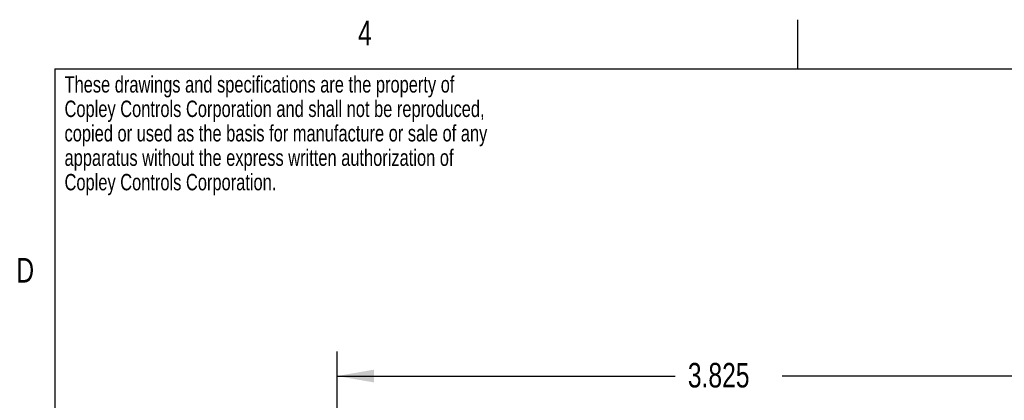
# Model space of a CAD drawing. Extents: x 0.4 to 16.6, y 0.1 to 10.9.
# Tile 20 of 22: x 0.4 to 5.3, y 9 to 10.9. Entities that reach past the tile are written whole.
import ezdxf

# ---------------------------------------------------------------- set-up
doc = ezdxf.new("R2010")
doc.units = 0
doc.header["$PDSIZE"] = -1
doc.layers.get('0').update_dxf_attribs({"linetype": 'CONTINUOUS'})
doc.layers.get('DEFPOINTS').update_dxf_attribs({"linetype": 'CONTINUOUS'})
doc.styles.add('SLDTEXTSTYLE0', font='TXT', dxfattribs={"width": 0.75})
doc.dimstyles.new('SLDDIMSTYLE0', dxfattribs={"dimtxt": 0.12, "dimasz": 0.18, "dimexe": 0.12, "dimexo": 0.0625, "dimgap": 0.03, "dimtad": 0, "dimtih": 1, "dimtoh": 1, "dimdec": 3, "dimzin": 12, "dimtxsty": 'SLDTEXTSTYLE0', "dimsah": 1, "dimcen": 0.09, "dimclrd": 7, "dimclre": 7, "dimclrt": 7, "dimazin": 3, "dimtfac": 1, "dimtdec": 4, "dimtofl": 0, "dimtmove": 0, "dimatfit": 3, "dimtolj": 1, "dimtzin": 12})

# ---------------------------------------------------------------- blocks, each defined once
blk = doc.blocks.new('NOTE10')
at = {"color": 7, "char_height": 0.08, "attachment_point": 1, "style": 'SLDTEXTSTYLE0'}
for s, insert in [('These drawings and specifications are the property of', (0, 0.1194)), ('Copley Controls Corporation and shall not be reproduced,', (0, 0)), ('copied or used as the basis for manufacture or sale of any', (0, -0.1194)), ('apparatus without the express written authorization of', (0, -0.2387)), ('Copley Controls Corporation.', (0, -0.3581))]:
    blk.add_mtext(s, dxfattribs=dict(at, insert=insert))
blk = doc.blocks.new('*D14')
at = {"color": 7}
for p, q in [((1.9996, 8.3224), (1.9996, 9.2393)), ((5.8246, 8.3224), (5.8246, 9.2393)), ((1.9996, 9.1193), (3.6502, 9.1193)), ((5.8246, 9.1193), (4.1741, 9.1193))]:
    blk.add_line(p, q, dxfattribs=at)
for points in [[(1.9996, 9.1193), (2.1796, 9.0881), (2.1796, 9.1506)], [(5.8246, 9.1193), (5.6446, 9.1506), (5.6446, 9.0881)]]:
    blk.add_solid(points, dxfattribs=at)
at = {"layer": 'DEFPOINTS', "color": 7}
for p in [(1.9996, 8.2624), (5.8246, 8.2624)]:
    blk.add_point(p, dxfattribs=at)
at = {"color": 7, "insert": (3.7127, 9.1835), "char_height": 0.12, "attachment_point": 1, "style": 'SLDTEXTSTYLE0'}
blk.add_mtext('3.825', dxfattribs=at)

msp = doc.modelspace()

# ---------------------------------------------------------------- linework, layer by layer
at = {"color": 7, "linetype": 'CONTINUOUS'}
for p, q in [((4.25, 10.62), (4.25, 10.86)), ((0.62, 10.62), (16.38, 10.62)), ((0.62, 10.62), (0.62, 0.38))]:
    msp.add_line(p, q, dxfattribs=at)

# ---------------------------------------------------------------- block references
msp.add_blockref('NOTE10', (0.6681, 10.4647))

# ---------------------------------------------------------------- texts
at = {"color": 7, "char_height": 0.12, "attachment_point": 1, "style": 'SLDTEXTSTYLE0'}
for s, insert in [('4', (2.1014, 10.8545)), ('D', (0.4325, 9.696))]:
    msp.add_mtext(s, dxfattribs=dict(at, insert=insert))

# ---------------------------------------------------------------- dimensions: what is measured, and where the dimension line sits
at = {"color": 7}
dim = msp.add_linear_dim(base=(1.9996, 9.1193), p1=(5.8246, 8.2624), p2=(1.9996, 8.2624), dimstyle='SLDDIMSTYLE0', dxfattribs=at)
dim.commit()
dim.dimension.update_dxf_attribs({"geometry": '*D14', "text_midpoint": (3.9121, 9.1193), "dimtype": 160})

doc.saveas('drawing.dxf')
